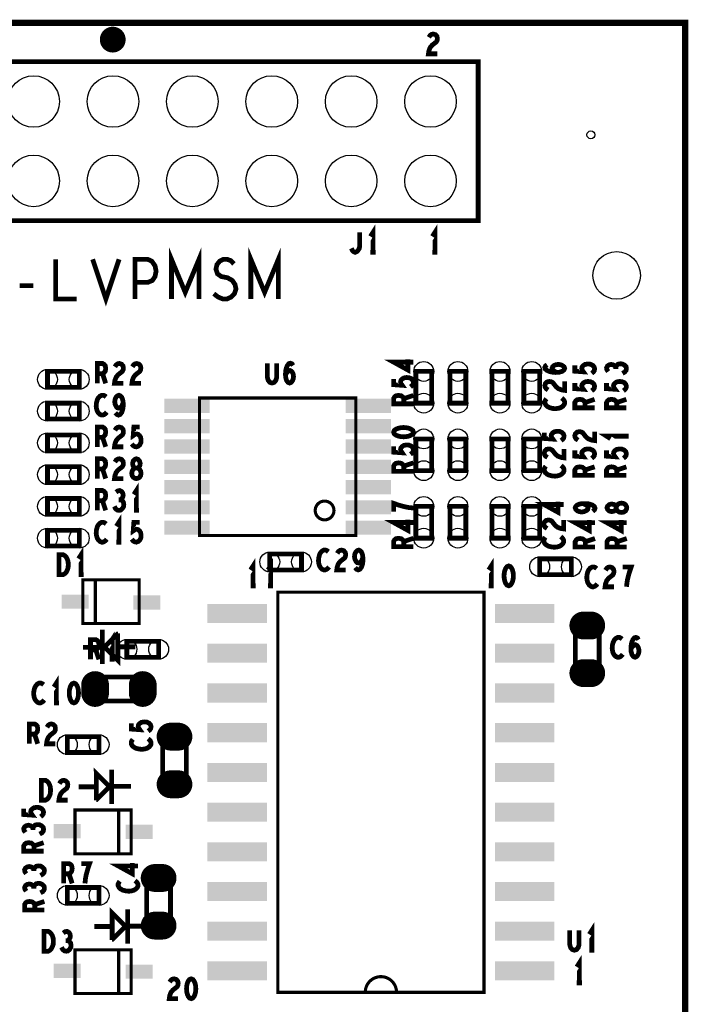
# Model space of a CAD drawing. Extents: x -1.06 to 2.96, y -1.58 to 1.99.
# Tile 8 of 8: x 1.39 to 2.24, y 0.75 to 1.99. Entities that reach past the tile are written whole.
import ezdxf

# ---------------------------------------------------------------- set-up
doc = ezdxf.new("R2010")
doc.units = 0
doc.layers.get('0').update_dxf_attribs({"linetype": 'CONTINUOUS'})
doc.layers.add('PAS_ART', color=6, linetype='CONTINUOUS')

# ---------------------------------------------------------------- blocks, each defined once
blk = doc.blocks.new('ROUND_11')
blk.add_circle((0, 0), 0.005)
blk = doc.blocks.new('RECTANGLE_33')
blk.add_solid([(0.017, 0.009), (0.017, -0.009), (-0.017, 0.009), (-0.017, -0.009)])
blk = doc.blocks.new('ROUND_18')
blk.add_circle((0, 0), 0.0325)
blk = doc.blocks.new('OBLONG_28')
at = {"const_width": 0.035}
blk.add_lwpolyline([(0.005, 0), (-0.005, 0)], dxfattribs=at)
at = {"const_width": 0.0175}
for points in [[(-0.01375, 0, 1), (0.00375, 0, 1)], [(-0.00375, 0, 1), (0.01375, 0, 1)]]:
    blk.add_lwpolyline(points, format="xyb", close=True, dxfattribs=at)
blk = doc.blocks.new('ROUND_17')
blk.add_circle((0, 0), 0.0125)
blk = doc.blocks.new('RECTANGLE_39')
blk.add_solid([(0.0285, 0.009), (0.0285, -0.009), (-0.0285, 0.009), (-0.0285, -0.009)])
blk = doc.blocks.new('ROUND_19')
blk.add_circle((0, 0), 0.03)
blk = doc.blocks.new('OBLONG_32')
at = {"const_width": 0.035}
blk.add_lwpolyline([(0, 0.005), (0, -0.005)], dxfattribs=at)
at = {"const_width": 0.0175}
for points in [[(-0.00875, 0.005, 1), (0.00875, 0.005, 1)], [(-0.00875, -0.005, 1), (0.00875, -0.005, 1)]]:
    blk.add_lwpolyline(points, format="xyb", close=True, dxfattribs=at)
blk = doc.blocks.new('RECTANGLE_38')
blk.add_solid([(0.0375, 0.012), (0.0375, -0.012), (-0.0375, 0.012), (-0.0375, -0.012)])

msp = doc.modelspace()

# ---------------------------------------------------------------- linework, layer by layer
at = {"layer": 'PAS_ART'}
for points, const_width in [([(-0.16675, -0.111), (-0.16675, 1.989), (-0.082, 1.989), (-0.059, 1.989), (2.0025, 1.989), (2.0135, 1.989), (2.23325, 1.989), (2.23325, -0.0849), (2.23325, -0.111), (-0.16675, -0.111)], 0.008), ([(1.91043, 1.97083), (1.91203, 1.97333), (1.9139, 1.97458), (1.91603, 1.975), (1.9187, 1.97417), (1.92057, 1.97208), (1.9211, 1.96958), (1.92083, 1.96708), (1.91977, 1.965), (1.91443, 1.96083), (1.91203, 1.95792), (1.91043, 1.95375), (1.9099, 1.95), (1.9211, 1.95)], 0.006), ([(1.1525, 1.94), (1.9725, 1.94), (1.9725, 1.74), (1.1525, 1.74), (1.1525, 1.94)], 0.006), ([(1.81267, 1.705), (1.814, 1.7025), (1.8156, 1.70083), (1.81747, 1.7), (1.8196, 1.70083), (1.8212, 1.7025), (1.8228, 1.705), (1.82333, 1.70833), (1.82333, 1.725)], 0.006), ([(1.84, 1.7), (1.84, 1.725), (1.8368, 1.72)], 0.006), ([(1.918, 1.7), (1.918, 1.725), (1.9148, 1.72)], 0.006), ([(1.58617, 1.64125), (1.58617, 1.69125), (1.6035, 1.64958), (1.62083, 1.69125), (1.62083, 1.64125)], 0.006), ([(1.68617, 1.64125), (1.68617, 1.69125), (1.7035, 1.64958), (1.72083, 1.69125), (1.72083, 1.64125)], 0.006), ([(1.8368, 1.7), (1.8432, 1.7)], 0.006), ([(1.9148, 1.7), (1.9212, 1.7)], 0.006), ([(1.44017, 1.69125), (1.44017, 1.64125), (1.46683, 1.64125)], 0.006), ([(1.48683, 1.69125), (1.5035, 1.64125), (1.52017, 1.69125)], 0.006), ([(1.54017, 1.64125), (1.54017, 1.69125), (1.55617, 1.69125), (1.5615, 1.68875), (1.5655, 1.68292), (1.56683, 1.67625), (1.5655, 1.66958), (1.56217, 1.66458), (1.55617, 1.66208), (1.54017, 1.66208)], 0.006), ([(1.6395, 1.64792), (1.64483, 1.64375), (1.65083, 1.64125), (1.65617, 1.64125), (1.6615, 1.64375), (1.6655, 1.64792), (1.6675, 1.65375), (1.66617, 1.65958), (1.66283, 1.66458), (1.65683, 1.66792), (1.64883, 1.66958), (1.64417, 1.67292), (1.64217, 1.67875), (1.6435, 1.68458), (1.64683, 1.68875), (1.6515, 1.69125), (1.65617, 1.69125), (1.66083, 1.68958), (1.66483, 1.68542)], 0.006), ([(1.39483, 1.65792), (1.41217, 1.65792)], 0.006), ([(1.49267, 1.535), (1.49267, 1.56), (1.49933, 1.56), (1.50147, 1.55875), (1.5028, 1.55708), (1.50333, 1.55375), (1.5028, 1.55042), (1.5012, 1.54833), (1.49933, 1.54708), (1.49267, 1.54708)], 0.006), ([(1.51493, 1.55583), (1.51653, 1.55833), (1.5184, 1.55958), (1.52053, 1.56), (1.5232, 1.55917), (1.52507, 1.55708), (1.5256, 1.55458), (1.52533, 1.55208), (1.52427, 1.55), (1.51893, 1.54583), (1.51653, 1.54292), (1.51493, 1.53875), (1.5144, 1.535), (1.5256, 1.535)], 0.006), ([(1.53693, 1.55583), (1.53853, 1.55833), (1.5404, 1.55958), (1.54253, 1.56), (1.5452, 1.55917), (1.54707, 1.55708), (1.5476, 1.55458), (1.54733, 1.55208), (1.54627, 1.55), (1.54093, 1.54583), (1.53853, 1.54292), (1.53693, 1.53875), (1.5364, 1.535), (1.5476, 1.535)], 0.006), ([(1.70697, 1.56036), (1.70697, 1.54244), (1.70804, 1.53869), (1.71017, 1.53619), (1.71284, 1.53536), (1.71551, 1.53619), (1.71764, 1.53869), (1.71871, 1.54244), (1.71871, 1.56036)], 0.006), ([(1.72977, 1.54578), (1.73164, 1.54869), (1.73324, 1.55036), (1.73537, 1.55119), (1.73724, 1.55036), (1.73857, 1.54869), (1.73964, 1.54619), (1.73991, 1.54328), (1.73964, 1.54078), (1.73857, 1.53828), (1.73697, 1.53619), (1.73511, 1.53536), (1.73297, 1.53619), (1.73111, 1.53869), (1.73004, 1.54244), (1.72977, 1.54661), (1.73031, 1.55203), (1.73111, 1.55494), (1.73244, 1.55786), (1.73431, 1.55994), (1.73617, 1.56036), (1.73804, 1.55953), (1.73937, 1.55744)], 0.006), ([(1.891, 1.5617), (1.866, 1.5617), (1.88392, 1.55183), (1.88392, 1.56517)], 0.006), ([(2.15425, 1.54763), (2.15717, 1.54923), (2.15883, 1.55137), (2.15925, 1.55377), (2.15883, 1.5559), (2.15675, 1.55803), (2.15425, 1.55937), (2.15175, 1.55963), (2.14883, 1.5591), (2.14675, 1.55723), (2.14592, 1.55537), (2.14592, 1.55297)], 0.006), ([(1.43, 1.55), (1.47, 1.55), (1.47, 1.53), (1.43, 1.53), (1.43, 1.55)], 0.006), ([(1.894, 1.51), (1.894, 1.55), (1.914, 1.55), (1.914, 1.51), (1.894, 1.51)], 0.006), ([(1.937, 1.51), (1.937, 1.55), (1.957, 1.55), (1.957, 1.51), (1.937, 1.51)], 0.006), ([(2.01, 1.55), (2.01, 1.51), (1.99, 1.51), (1.99, 1.55), (2.01, 1.55)], 0.006), ([(2.03, 1.51), (2.03, 1.55), (2.05, 1.55), (2.05, 1.51), (2.03, 1.51)], 0.006), ([(2.07108, 1.54868), (2.06817, 1.55055), (2.0665, 1.55215), (2.06567, 1.55428), (2.0665, 1.55615), (2.06817, 1.55748), (2.07067, 1.55855), (2.07358, 1.55882), (2.07608, 1.55855), (2.07858, 1.55748), (2.08067, 1.55588), (2.0815, 1.55402), (2.08067, 1.55188), (2.07817, 1.55002), (2.07442, 1.54895), (2.07025, 1.54868), (2.06483, 1.54922), (2.06192, 1.55002), (2.059, 1.55135), (2.05692, 1.55322), (2.0565, 1.55508), (2.05733, 1.55695), (2.05942, 1.55828)], 0.006), ([(2.1155, 1.54763), (2.11758, 1.54923), (2.11883, 1.5511), (2.11925, 1.5535), (2.11842, 1.5559), (2.11675, 1.55777), (2.11383, 1.5591), (2.1105, 1.55937), (2.10717, 1.55883), (2.10508, 1.5575), (2.10342, 1.55563), (2.103, 1.55377), (2.10342, 1.5519), (2.10508, 1.5495), (2.09425, 1.5503), (2.09425, 1.5575)], 0.006), ([(2.14592, 1.55537), (2.14467, 1.55697), (2.14258, 1.5583), (2.14008, 1.55883), (2.13758, 1.5583), (2.1355, 1.55697), (2.13425, 1.55457), (2.13467, 1.55217), (2.13633, 1.54977)], 0.006), ([(1.49933, 1.54708), (1.50333, 1.535)], 0.006), ([(1.88725, 1.53063), (1.88933, 1.53223), (1.89058, 1.5341), (1.891, 1.5365), (1.89017, 1.5389), (1.8885, 1.54077), (1.88558, 1.5421), (1.88225, 1.54237), (1.87892, 1.54183), (1.87683, 1.5405), (1.87517, 1.53863), (1.87475, 1.53677), (1.87517, 1.5349), (1.87683, 1.5325), (1.866, 1.5333), (1.866, 1.5405)], 0.006), ([(2.06067, 1.52668), (2.05817, 1.52828), (2.05692, 1.53015), (2.0565, 1.53228), (2.05733, 1.53495), (2.05942, 1.53682), (2.06192, 1.53735), (2.06442, 1.53708), (2.0665, 1.53602), (2.07067, 1.53068), (2.07358, 1.52828), (2.07775, 1.52668), (2.0815, 1.52615), (2.0815, 1.53735)], 0.006), ([(2.1155, 1.52563), (2.11758, 1.52723), (2.11883, 1.5291), (2.11925, 1.5315), (2.11842, 1.5339), (2.11675, 1.53577), (2.11383, 1.5371), (2.1105, 1.53737), (2.10717, 1.53683), (2.10508, 1.5355), (2.10342, 1.53363), (2.103, 1.53177), (2.10342, 1.5299), (2.10508, 1.5275), (2.09425, 1.5283), (2.09425, 1.5355)], 0.006), ([(2.1555, 1.52563), (2.15758, 1.52723), (2.15883, 1.5291), (2.15925, 1.5315), (2.15842, 1.5339), (2.15675, 1.53577), (2.15383, 1.5371), (2.1505, 1.53737), (2.14717, 1.53683), (2.14508, 1.5355), (2.14342, 1.53363), (2.143, 1.53177), (2.14342, 1.5299), (2.14508, 1.5275), (2.13425, 1.5283), (2.13425, 1.5355)], 0.006), ([(1.43, 1.51), (1.47, 1.51), (1.47, 1.49), (1.43, 1.49), (1.43, 1.51)], 0.006), ([(1.50387, 1.51792), (1.50227, 1.51917), (1.5004, 1.52), (1.49827, 1.52), (1.49587, 1.51875), (1.494, 1.51667), (1.49267, 1.51417), (1.4916, 1.51), (1.49133, 1.50625), (1.49187, 1.5025), (1.49267, 1.5), (1.49427, 1.4975), (1.49613, 1.49583), (1.498, 1.495), (1.49987, 1.495), (1.50173, 1.49583), (1.50333, 1.49708), (1.50467, 1.49875)], 0.006), ([(1.51547, 1.49792), (1.51733, 1.49583), (1.51947, 1.495), (1.5216, 1.49583), (1.52347, 1.49833), (1.5248, 1.50208), (1.52533, 1.50583), (1.52533, 1.51042), (1.5248, 1.51417), (1.52347, 1.5175), (1.52187, 1.51917), (1.52, 1.52), (1.51787, 1.51917), (1.51627, 1.5175), (1.5152, 1.515), (1.51467, 1.51167), (1.5152, 1.50875), (1.51653, 1.50583), (1.51813, 1.50417), (1.52, 1.50375), (1.52213, 1.50458), (1.52373, 1.50667), (1.52533, 1.51042)], 0.006), ([(1.81843, 1.51661), (1.62157, 1.51661), (1.62157, 1.34339), (1.81843, 1.34339), (1.81843, 1.51661)], 0.00394), ([(1.891, 1.50917), (1.866, 1.50917), (1.866, 1.51583), (1.86725, 1.51797), (1.86892, 1.5193), (1.87225, 1.51983), (1.87558, 1.5193), (1.87767, 1.5177), (1.87892, 1.51583), (1.87892, 1.50917)], 0.006), ([(1.87892, 1.51583), (1.891, 1.51983)], 0.006), ([(2.05858, 1.51562), (2.05733, 1.51402), (2.0565, 1.51215), (2.0565, 1.51002), (2.05775, 1.50762), (2.05983, 1.50575), (2.06233, 1.50442), (2.0665, 1.50335), (2.07025, 1.50308), (2.074, 1.50362), (2.0765, 1.50442), (2.079, 1.50602), (2.08067, 1.50788), (2.0815, 1.50975), (2.0815, 1.51162), (2.08067, 1.51348), (2.07942, 1.51508), (2.07775, 1.51642)], 0.006), ([(2.11925, 1.50417), (2.09425, 1.50417), (2.09425, 1.51083), (2.0955, 1.51297), (2.09717, 1.5143), (2.1005, 1.51483), (2.10383, 1.5143), (2.10592, 1.5127), (2.10717, 1.51083), (2.10717, 1.50417)], 0.006), ([(2.10717, 1.51083), (2.11925, 1.51483)], 0.006), ([(2.15925, 1.50417), (2.13425, 1.50417), (2.13425, 1.51083), (2.1355, 1.51297), (2.13717, 1.5143), (2.1405, 1.51483), (2.14383, 1.5143), (2.14592, 1.5127), (2.14717, 1.51083), (2.14717, 1.50417)], 0.006), ([(2.14717, 1.51083), (2.15925, 1.51483)], 0.006), ([(1.49267, 1.455), (1.49267, 1.48), (1.49933, 1.48), (1.50147, 1.47875), (1.5028, 1.47708), (1.50333, 1.47375), (1.5028, 1.47042), (1.5012, 1.46833), (1.49933, 1.46708), (1.49267, 1.46708)], 0.006), ([(1.51493, 1.47583), (1.51653, 1.47833), (1.5184, 1.47958), (1.52053, 1.48), (1.5232, 1.47917), (1.52507, 1.47708), (1.5256, 1.47458), (1.52533, 1.47208), (1.52427, 1.47), (1.51893, 1.46583), (1.51653, 1.46292), (1.51493, 1.45875), (1.5144, 1.455), (1.5256, 1.455)], 0.006), ([(1.53613, 1.45875), (1.53773, 1.45667), (1.5396, 1.45542), (1.542, 1.455), (1.5444, 1.45583), (1.54627, 1.4575), (1.5476, 1.46042), (1.54787, 1.46375), (1.54733, 1.46708), (1.546, 1.46917), (1.54413, 1.47083), (1.54227, 1.47125), (1.5404, 1.47083), (1.538, 1.46917), (1.5388, 1.48), (1.546, 1.48)], 0.006), ([(1.866, 1.4735), (1.86683, 1.47137), (1.86892, 1.46977), (1.87142, 1.4687), (1.87475, 1.4679), (1.8785, 1.46763), (1.88225, 1.4679), (1.88558, 1.4687), (1.88808, 1.46977), (1.89017, 1.47137), (1.891, 1.4735), (1.89017, 1.47563), (1.88808, 1.47723), (1.88558, 1.4783), (1.88225, 1.4791), (1.8785, 1.47937), (1.87475, 1.4791), (1.87142, 1.4783), (1.86892, 1.47723), (1.86683, 1.47563), (1.866, 1.4735)], 0.006), ([(2.077, 1.46288), (2.07908, 1.46448), (2.08033, 1.46635), (2.08075, 1.46875), (2.07992, 1.47115), (2.07825, 1.47302), (2.07533, 1.47435), (2.072, 1.47462), (2.06867, 1.47408), (2.06658, 1.47275), (2.06492, 1.47088), (2.0645, 1.46902), (2.06492, 1.46715), (2.06658, 1.46475), (2.05575, 1.46555), (2.05575, 1.47275)], 0.006), ([(2.09842, 1.46343), (2.09592, 1.46503), (2.09467, 1.4669), (2.09425, 1.46903), (2.09508, 1.4717), (2.09717, 1.47357), (2.09967, 1.4741), (2.10217, 1.47383), (2.10425, 1.47277), (2.10842, 1.46743), (2.11133, 1.46503), (2.1155, 1.46343), (2.11925, 1.4629), (2.11925, 1.4741)], 0.006), ([(1.47, 1.45), (1.43, 1.45), (1.43, 1.47), (1.47, 1.47), (1.47, 1.45)], 0.006), ([(1.49933, 1.46708), (1.50333, 1.455)], 0.006), ([(1.894, 1.425), (1.894, 1.465), (1.914, 1.465), (1.914, 1.425), (1.894, 1.425)], 0.006), ([(1.937, 1.425), (1.937, 1.465), (1.957, 1.465), (1.957, 1.425), (1.937, 1.425)], 0.006), ([(2.01, 1.465), (2.01, 1.425), (1.99, 1.425), (1.99, 1.465), (2.01, 1.465)], 0.006), ([(2.03, 1.425), (2.03, 1.465), (2.05, 1.465), (2.05, 1.425), (2.03, 1.425)], 0.006), ([(2.15925, 1.4685), (2.13425, 1.4685), (2.13925, 1.4653)], 0.006), ([(2.15925, 1.4653), (2.15925, 1.4717)], 0.006), ([(1.88725, 1.44563), (1.88933, 1.44723), (1.89058, 1.4491), (1.891, 1.4515), (1.89017, 1.4539), (1.8885, 1.45577), (1.88558, 1.4571), (1.88225, 1.45737), (1.87892, 1.45683), (1.87683, 1.4555), (1.87517, 1.45363), (1.87475, 1.45177), (1.87517, 1.4499), (1.87683, 1.4475), (1.866, 1.4483), (1.866, 1.4555)], 0.006), ([(2.05992, 1.44168), (2.05742, 1.44328), (2.05617, 1.44515), (2.05575, 1.44728), (2.05658, 1.44995), (2.05867, 1.45182), (2.06117, 1.45235), (2.06367, 1.45208), (2.06575, 1.45102), (2.06992, 1.44568), (2.07283, 1.44328), (2.077, 1.44168), (2.08075, 1.44115), (2.08075, 1.45235)], 0.006), ([(2.1155, 1.44063), (2.11758, 1.44223), (2.11883, 1.4441), (2.11925, 1.4465), (2.11842, 1.4489), (2.11675, 1.45077), (2.11383, 1.4521), (2.1105, 1.45237), (2.10717, 1.45183), (2.10508, 1.4505), (2.10342, 1.44863), (2.103, 1.44677), (2.10342, 1.4449), (2.10508, 1.4425), (2.09425, 1.4433), (2.09425, 1.4505)], 0.006), ([(2.1555, 1.44063), (2.15758, 1.44223), (2.15883, 1.4441), (2.15925, 1.4465), (2.15842, 1.4489), (2.15675, 1.45077), (2.15383, 1.4521), (2.1505, 1.45237), (2.14717, 1.45183), (2.14508, 1.4505), (2.14342, 1.44863), (2.143, 1.44677), (2.14342, 1.4449), (2.14508, 1.4425), (2.13425, 1.4433), (2.13425, 1.4505)], 0.006), ([(1.49267, 1.415), (1.49267, 1.44), (1.49933, 1.44), (1.50147, 1.43875), (1.5028, 1.43708), (1.50333, 1.43375), (1.5028, 1.43042), (1.5012, 1.42833), (1.49933, 1.42708), (1.49267, 1.42708)], 0.006), ([(1.51493, 1.43583), (1.51653, 1.43833), (1.5184, 1.43958), (1.52053, 1.44), (1.5232, 1.43917), (1.52507, 1.43708), (1.5256, 1.43458), (1.52533, 1.43208), (1.52427, 1.43), (1.51893, 1.42583), (1.51653, 1.42292), (1.51493, 1.41875), (1.5144, 1.415), (1.5256, 1.415)], 0.006), ([(1.542, 1.415), (1.54387, 1.41542), (1.546, 1.41667), (1.54733, 1.41875), (1.54787, 1.42167), (1.54733, 1.42458), (1.54573, 1.42708), (1.54333, 1.42833), (1.54067, 1.42833), (1.53907, 1.42917), (1.53773, 1.43125), (1.5372, 1.43417), (1.538, 1.43708), (1.53987, 1.43917), (1.542, 1.44), (1.54413, 1.43917), (1.546, 1.43708), (1.5468, 1.43417), (1.54627, 1.43125), (1.54493, 1.42917), (1.54333, 1.42833), (1.54067, 1.42833), (1.53827, 1.42708), (1.53667, 1.42458), (1.53613, 1.42167), (1.53667, 1.41875), (1.538, 1.41667), (1.54013, 1.41542), (1.542, 1.415)], 0.006), ([(1.47, 1.41), (1.43, 1.41), (1.43, 1.43), (1.47, 1.43), (1.47, 1.41)], 0.006), ([(1.49933, 1.42708), (1.50333, 1.415)], 0.006), ([(1.891, 1.42417), (1.866, 1.42417), (1.866, 1.43083), (1.86725, 1.43297), (1.86892, 1.4343), (1.87225, 1.43483), (1.87558, 1.4343), (1.87767, 1.4327), (1.87892, 1.43083), (1.87892, 1.42417)], 0.006), ([(1.87892, 1.43083), (1.891, 1.43483)], 0.006), ([(2.05783, 1.43062), (2.05658, 1.42902), (2.05575, 1.42715), (2.05575, 1.42502), (2.057, 1.42262), (2.05908, 1.42075), (2.06158, 1.41942), (2.06575, 1.41835), (2.0695, 1.41808), (2.07325, 1.41862), (2.07575, 1.41942), (2.07825, 1.42102), (2.07992, 1.42288), (2.08075, 1.42475), (2.08075, 1.42662), (2.07992, 1.42848), (2.07867, 1.43008), (2.077, 1.43142)], 0.006), ([(2.11925, 1.41917), (2.09425, 1.41917), (2.09425, 1.42583), (2.0955, 1.42797), (2.09717, 1.4293), (2.1005, 1.42983), (2.10383, 1.4293), (2.10592, 1.4277), (2.10717, 1.42583), (2.10717, 1.41917)], 0.006), ([(2.10717, 1.42583), (2.11925, 1.42983)], 0.006), ([(2.15925, 1.41917), (2.13425, 1.41917), (2.13425, 1.42583), (2.1355, 1.42797), (2.13717, 1.4293), (2.1405, 1.42983), (2.14383, 1.4293), (2.14592, 1.4277), (2.14717, 1.42583), (2.14717, 1.41917)], 0.006), ([(2.14717, 1.42583), (2.15925, 1.42983)], 0.006), ([(1.49267, 1.375), (1.49267, 1.4), (1.49933, 1.4), (1.50147, 1.39875), (1.5028, 1.39708), (1.50333, 1.39375), (1.5028, 1.39042), (1.5012, 1.38833), (1.49933, 1.38708), (1.49267, 1.38708)], 0.006), ([(1.52187, 1.38833), (1.52347, 1.38958), (1.5248, 1.39167), (1.52533, 1.39417), (1.5248, 1.39667), (1.52347, 1.39875), (1.52107, 1.4), (1.51867, 1.39958), (1.51627, 1.39792)], 0.006), ([(1.542, 1.375), (1.542, 1.4), (1.5388, 1.395)], 0.006), ([(1.43, 1.39), (1.47, 1.39), (1.47, 1.37), (1.43, 1.37), (1.43, 1.39)], 0.006), ([(1.49933, 1.38708), (1.50333, 1.375)], 0.006), ([(1.51413, 1.38), (1.51573, 1.37708), (1.51787, 1.37542), (1.52027, 1.375), (1.5224, 1.37542), (1.52453, 1.3775), (1.52587, 1.38), (1.52613, 1.3825), (1.5256, 1.38542), (1.52373, 1.3875), (1.52187, 1.38833), (1.51947, 1.38833)], 0.006), ([(2.08025, 1.38245), (2.05525, 1.38245), (2.07317, 1.37258), (2.07317, 1.38592)], 0.006), ([(1.5388, 1.375), (1.5452, 1.375)], 0.006), ([(1.891, 1.37797), (1.88558, 1.3785), (1.881, 1.3793), (1.87683, 1.38037), (1.87225, 1.3817), (1.866, 1.38383), (1.866, 1.37317)], 0.006), ([(1.894, 1.34), (1.894, 1.38), (1.914, 1.38), (1.914, 1.34), (1.894, 1.34)], 0.006), ([(1.937, 1.34), (1.937, 1.38), (1.957, 1.38), (1.957, 1.34), (1.937, 1.34)], 0.006), ([(2.01, 1.38), (2.01, 1.34), (1.99, 1.34), (1.99, 1.38), (2.01, 1.38)], 0.006), ([(2.03, 1.34), (2.03, 1.38), (2.05, 1.38), (2.05, 1.34), (2.03, 1.34)], 0.006), ([(2.11683, 1.37372), (2.11892, 1.37558), (2.11975, 1.37772), (2.11892, 1.37985), (2.11642, 1.38172), (2.11267, 1.38305), (2.10892, 1.38358), (2.10433, 1.38358), (2.10058, 1.38305), (2.09725, 1.38172), (2.09558, 1.38012), (2.09475, 1.37825), (2.09558, 1.37612), (2.09725, 1.37452), (2.09975, 1.37345), (2.10308, 1.37292), (2.106, 1.37345), (2.10892, 1.37478), (2.11058, 1.37638), (2.111, 1.37825), (2.11017, 1.38038), (2.10808, 1.38198), (2.10433, 1.38358)], 0.006), ([(2.15975, 1.37825), (2.15933, 1.38012), (2.15808, 1.38225), (2.156, 1.38358), (2.15308, 1.38412), (2.15017, 1.38358), (2.14767, 1.38198), (2.14642, 1.37958), (2.14642, 1.37692), (2.14558, 1.37532), (2.1435, 1.37398), (2.14058, 1.37345), (2.13767, 1.37425), (2.13558, 1.37612), (2.13475, 1.37825), (2.13558, 1.38038), (2.13767, 1.38225), (2.14058, 1.38305), (2.1435, 1.38252), (2.14558, 1.38118), (2.14642, 1.37958), (2.14642, 1.37692), (2.14767, 1.37452), (2.15017, 1.37292), (2.15308, 1.37238), (2.156, 1.37292), (2.15808, 1.37425), (2.15933, 1.37638), (2.15975, 1.37825)], 0.006), ([(1.52, 1.335), (1.52, 1.36), (1.5168, 1.355)], 0.006), ([(1.891, 1.3597), (1.866, 1.3597), (1.88392, 1.34983), (1.88392, 1.36317)], 0.006), ([(2.05942, 1.35218), (2.05692, 1.35378), (2.05567, 1.35565), (2.05525, 1.35778), (2.05608, 1.36045), (2.05817, 1.36232), (2.06067, 1.36285), (2.06317, 1.36258), (2.06525, 1.36152), (2.06942, 1.35618), (2.07233, 1.35378), (2.0765, 1.35218), (2.08025, 1.35165), (2.08025, 1.36285)], 0.006), ([(2.11975, 1.35945), (2.09475, 1.35945), (2.11267, 1.34958), (2.11267, 1.36292)], 0.006), ([(2.15975, 1.35945), (2.13475, 1.35945), (2.15267, 1.34958), (2.15267, 1.36292)], 0.006), ([(1.43, 1.35), (1.47, 1.35), (1.47, 1.33), (1.43, 1.33), (1.43, 1.35)], 0.006), ([(1.50387, 1.35792), (1.50227, 1.35917), (1.5004, 1.36), (1.49827, 1.36), (1.49587, 1.35875), (1.494, 1.35667), (1.49267, 1.35417), (1.4916, 1.35), (1.49133, 1.34625), (1.49187, 1.3425), (1.49267, 1.34), (1.49427, 1.3375), (1.49613, 1.33583), (1.498, 1.335), (1.49987, 1.335), (1.50173, 1.33583), (1.50333, 1.33708), (1.50467, 1.33875)], 0.006), ([(1.53613, 1.33875), (1.53773, 1.33667), (1.5396, 1.33542), (1.542, 1.335), (1.5444, 1.33583), (1.54627, 1.3375), (1.5476, 1.34042), (1.54787, 1.34375), (1.54733, 1.34708), (1.546, 1.34917), (1.54413, 1.35083), (1.54227, 1.35125), (1.5404, 1.35083), (1.538, 1.34917), (1.5388, 1.36), (1.546, 1.36)], 0.006), ([(1.891, 1.32917), (1.866, 1.32917), (1.866, 1.33583), (1.86725, 1.33797), (1.86892, 1.3393), (1.87225, 1.33983), (1.87558, 1.3393), (1.87767, 1.3377), (1.87892, 1.33583), (1.87892, 1.32917)], 0.006), ([(1.87892, 1.33583), (1.891, 1.33983)], 0.006), ([(2.05733, 1.34112), (2.05608, 1.33952), (2.05525, 1.33765), (2.05525, 1.33552), (2.0565, 1.33312), (2.05858, 1.33125), (2.06108, 1.32992), (2.06525, 1.32885), (2.069, 1.32858), (2.07275, 1.32912), (2.07525, 1.32992), (2.07775, 1.33152), (2.07942, 1.33338), (2.08025, 1.33525), (2.08025, 1.33712), (2.07942, 1.33898), (2.07817, 1.34058), (2.0765, 1.34192)], 0.006), ([(2.11975, 1.32892), (2.09475, 1.32892), (2.09475, 1.33558), (2.096, 1.33772), (2.09767, 1.33905), (2.101, 1.33958), (2.10433, 1.33905), (2.10642, 1.33745), (2.10767, 1.33558), (2.10767, 1.32892)], 0.006), ([(2.10767, 1.33558), (2.11975, 1.33958)], 0.006), ([(2.15975, 1.32892), (2.13475, 1.32892), (2.13475, 1.33558), (2.136, 1.33772), (2.13767, 1.33905), (2.141, 1.33958), (2.14433, 1.33905), (2.14642, 1.33745), (2.14767, 1.33558), (2.14767, 1.32892)], 0.006), ([(2.14767, 1.33558), (2.15975, 1.33958)], 0.006), ([(1.47231, 1.29412), (1.47231, 1.31912), (1.46911, 1.31412)], 0.006), ([(1.5168, 1.335), (1.5232, 1.335)], 0.006), ([(1.78387, 1.32292), (1.78227, 1.32417), (1.7804, 1.325), (1.77827, 1.325), (1.77587, 1.32375), (1.774, 1.32167), (1.77267, 1.31917), (1.7716, 1.315), (1.77133, 1.31125), (1.77187, 1.3075), (1.77267, 1.305), (1.77427, 1.3025), (1.77613, 1.30083), (1.778, 1.3), (1.77987, 1.3), (1.78173, 1.30083), (1.78333, 1.30208), (1.78467, 1.30375)], 0.006), ([(1.79493, 1.32083), (1.79653, 1.32333), (1.7984, 1.32458), (1.80053, 1.325), (1.8032, 1.32417), (1.80507, 1.32208), (1.8056, 1.31958), (1.80533, 1.31708), (1.80427, 1.315), (1.79893, 1.31083), (1.79653, 1.30792), (1.79493, 1.30375), (1.7944, 1.3), (1.8056, 1.3)], 0.006), ([(1.81747, 1.30292), (1.81933, 1.30083), (1.82147, 1.3), (1.8236, 1.30083), (1.82547, 1.30333), (1.8268, 1.30708), (1.82733, 1.31083), (1.82733, 1.31542), (1.8268, 1.31917), (1.82547, 1.3225), (1.82387, 1.32417), (1.822, 1.325), (1.81987, 1.32417), (1.81827, 1.3225), (1.8172, 1.32), (1.81667, 1.31667), (1.8172, 1.31375), (1.81853, 1.31083), (1.82013, 1.30917), (1.822, 1.30875), (1.82413, 1.30958), (1.82573, 1.31167), (1.82733, 1.31542)], 0.006), ([(1.44444, 1.29412), (1.44444, 1.31912), (1.44978, 1.31912), (1.45191, 1.31787), (1.45351, 1.3162), (1.45484, 1.3137), (1.45591, 1.31079), (1.45618, 1.30662), (1.45591, 1.30245), (1.45484, 1.29954), (1.45351, 1.29704), (1.45191, 1.29537), (1.44978, 1.29412), (1.44444, 1.29412)], 0.006), ([(1.689, 1.28), (1.689, 1.305), (1.6858, 1.3)], 0.006), ([(1.711, 1.28), (1.711, 1.305), (1.7078, 1.3)], 0.006), ([(1.71, 1.32), (1.75, 1.32), (1.75, 1.3), (1.71, 1.3), (1.71, 1.32)], 0.006), ([(1.989, 1.28), (1.989, 1.305), (1.9858, 1.3)], 0.006), ([(2.09, 1.294), (2.05, 1.294), (2.05, 1.314), (2.09, 1.314), (2.09, 1.294)], 0.006), ([(2.011, 1.305), (2.00887, 1.30417), (2.00727, 1.30208), (2.0062, 1.29958), (2.0054, 1.29625), (2.00513, 1.2925), (2.0054, 1.28875), (2.0062, 1.28542), (2.00727, 1.28292), (2.00887, 1.28083), (2.011, 1.28), (2.01313, 1.28083), (2.01473, 1.28292), (2.0158, 1.28542), (2.0166, 1.28875), (2.01687, 1.2925), (2.0166, 1.29625), (2.0158, 1.29958), (2.01473, 1.30208), (2.01313, 1.30417), (2.011, 1.305)], 0.006), ([(2.12187, 1.30167), (2.12027, 1.30292), (2.1184, 1.30375), (2.11627, 1.30375), (2.11387, 1.3025), (2.112, 1.30042), (2.11067, 1.29792), (2.1096, 1.29375), (2.10933, 1.29), (2.10987, 1.28625), (2.11067, 1.28375), (2.11227, 1.28125), (2.11413, 1.27958), (2.116, 1.27875), (2.11787, 1.27875), (2.11973, 1.27958), (2.12133, 1.28083), (2.12267, 1.2825)], 0.006), ([(2.13293, 1.29958), (2.13453, 1.30208), (2.1364, 1.30333), (2.13853, 1.30375), (2.1412, 1.30292), (2.14307, 1.30083), (2.1436, 1.29833), (2.14333, 1.29583), (2.14227, 1.29375), (2.13693, 1.28958), (2.13453, 1.28667), (2.13293, 1.2825), (2.1324, 1.27875), (2.1436, 1.27875)], 0.006), ([(2.15947, 1.27875), (2.16, 1.28417), (2.1608, 1.28875), (2.16187, 1.29292), (2.1632, 1.2975), (2.16533, 1.30375), (2.15467, 1.30375)], 0.006), ([(1.46911, 1.29412), (1.47551, 1.29412)], 0.006), ([(1.47457, 1.23244), (1.54543, 1.23244), (1.54543, 1.28756), (1.47457, 1.28756), (1.47457, 1.23244)], 0.00394), ([(1.49031, 1.28756), (1.49031, 1.23244)], 0.00394), ([(1.6858, 1.28), (1.6922, 1.28)], 0.006), ([(1.7078, 1.28), (1.7142, 1.28)], 0.006), ([(1.9858, 1.28), (1.9922, 1.28)], 0.006), ([(1.97992, 1.27197), (1.72008, 1.27197), (1.72008, 0.76803), (1.97992, 0.76803), (1.97992, 1.27197)], 0.00394), ([(1.49906, 1.22491), (1.49906, 1.18169)], 0.006), ([(2.125, 1.23), (2.125, 1.17), (2.095, 1.17), (2.095, 1.23), (2.125, 1.23)], 0.006), ([(1.5185, 1.22007), (1.51862, 1.18617), (1.50194, 1.20285), (1.50194, 1.20319), (1.51794, 1.21918), (1.51862, 1.21918)], 0.006), ([(1.5115, 1.18725), (1.5115, 1.21225), (1.5083, 1.20725)], 0.006), ([(2.15387, 1.21292), (2.15227, 1.21417), (2.1504, 1.215), (2.14827, 1.215), (2.14587, 1.21375), (2.144, 1.21167), (2.14267, 1.20917), (2.1416, 1.205), (2.14133, 1.20125), (2.14187, 1.1975), (2.14267, 1.195), (2.14427, 1.1925), (2.14613, 1.19083), (2.148, 1.19), (2.14987, 1.19), (2.15173, 1.19083), (2.15333, 1.19208), (2.15467, 1.19375)], 0.006), ([(2.16493, 1.20042), (2.1668, 1.20333), (2.1684, 1.205), (2.17053, 1.20583), (2.1724, 1.205), (2.17373, 1.20333), (2.1748, 1.20083), (2.17507, 1.19792), (2.1748, 1.19542), (2.17373, 1.19292), (2.17213, 1.19083), (2.17027, 1.19), (2.16813, 1.19083), (2.16627, 1.19333), (2.1652, 1.19708), (2.16493, 1.20125), (2.16547, 1.20667), (2.16627, 1.20958), (2.1676, 1.2125), (2.16947, 1.21458), (2.17133, 1.215), (2.1732, 1.21417), (2.17453, 1.21208)], 0.006), ([(1.47462, 1.20263), (1.49626, 1.20263)], 0.006), ([(1.48417, 1.18725), (1.48417, 1.21225), (1.49083, 1.21225), (1.49297, 1.211), (1.4943, 1.20933), (1.49483, 1.206), (1.4943, 1.20267), (1.4927, 1.20058), (1.49083, 1.19933), (1.48417, 1.19933)], 0.006), ([(1.5192, 1.20314), (1.54084, 1.20314)], 0.006), ([(1.57, 1.19), (1.53, 1.19), (1.53, 1.21), (1.57, 1.21), (1.57, 1.19)], 0.006), ([(1.49083, 1.19933), (1.49483, 1.18725)], 0.006), ([(1.5083, 1.18725), (1.5147, 1.18725)], 0.006), ([(1.44125, 1.1325), (1.44125, 1.1575), (1.43805, 1.1525)], 0.006), ([(1.55, 1.135), (1.49, 1.135), (1.49, 1.165), (1.55, 1.165), (1.55, 1.135)], 0.006), ([(1.42512, 1.15542), (1.42352, 1.15667), (1.42165, 1.1575), (1.41952, 1.1575), (1.41712, 1.15625), (1.41525, 1.15417), (1.41392, 1.15167), (1.41285, 1.1475), (1.41258, 1.14375), (1.41312, 1.14), (1.41392, 1.1375), (1.41552, 1.135), (1.41738, 1.13333), (1.41925, 1.1325), (1.42112, 1.1325), (1.42298, 1.13333), (1.42458, 1.13458), (1.42592, 1.13625)], 0.006), ([(1.46325, 1.1575), (1.46112, 1.15667), (1.45952, 1.15458), (1.45845, 1.15208), (1.45765, 1.14875), (1.45738, 1.145), (1.45765, 1.14125), (1.45845, 1.13792), (1.45952, 1.13542), (1.46112, 1.13333), (1.46325, 1.1325), (1.46538, 1.13333), (1.46698, 1.13542), (1.46805, 1.13792), (1.46885, 1.14125), (1.46912, 1.145), (1.46885, 1.14875), (1.46805, 1.15208), (1.46698, 1.15458), (1.46538, 1.15667), (1.46325, 1.1575)], 0.006), ([(1.43805, 1.1325), (1.44445, 1.1325)], 0.006), ([(1.40706, 1.08102), (1.40706, 1.10602), (1.41372, 1.10602), (1.41586, 1.10477), (1.41719, 1.1031), (1.41772, 1.09977), (1.41719, 1.09644), (1.41559, 1.09435), (1.41372, 1.0931), (1.40706, 1.0931)], 0.006), ([(1.42932, 1.10185), (1.43092, 1.10435), (1.43279, 1.1056), (1.43492, 1.10602), (1.43759, 1.10519), (1.43946, 1.1031), (1.43999, 1.1006), (1.43972, 1.0981), (1.43866, 1.09602), (1.43332, 1.09185), (1.43092, 1.08894), (1.42932, 1.08477), (1.42879, 1.08102), (1.43999, 1.08102)], 0.006), ([(1.55675, 1.09688), (1.55883, 1.09848), (1.56008, 1.10035), (1.5605, 1.10275), (1.55967, 1.10515), (1.558, 1.10702), (1.55508, 1.10835), (1.55175, 1.10862), (1.54842, 1.10808), (1.54633, 1.10675), (1.54467, 1.10488), (1.54425, 1.10302), (1.54467, 1.10115), (1.54633, 1.09875), (1.5355, 1.09955), (1.5355, 1.10675)], 0.006), ([(1.41372, 1.0931), (1.41772, 1.08102)], 0.006), ([(1.495, 1.07), (1.455, 1.07), (1.455, 1.09), (1.495, 1.09), (1.495, 1.07)], 0.006), ([(1.575, 1.03), (1.575, 1.09), (1.605, 1.09), (1.605, 1.03), (1.575, 1.03)], 0.006), ([(1.53758, 1.08662), (1.53633, 1.08502), (1.5355, 1.08315), (1.5355, 1.08102), (1.53675, 1.07862), (1.53883, 1.07675), (1.54133, 1.07542), (1.5455, 1.07435), (1.54925, 1.07408), (1.553, 1.07462), (1.5555, 1.07542), (1.558, 1.07702), (1.55967, 1.07888), (1.5605, 1.08075), (1.5605, 1.08262), (1.55967, 1.08448), (1.55842, 1.08608), (1.55675, 1.08742)], 0.006), ([(1.4915, 1.00993), (1.49138, 1.04383), (1.50806, 1.02715), (1.50806, 1.02681), (1.49206, 1.01082), (1.49138, 1.01082)], 0.006), ([(1.51094, 1.00509), (1.51094, 1.04831)], 0.006), ([(1.42213, 1.01), (1.42213, 1.035), (1.42747, 1.035), (1.4296, 1.03375), (1.4312, 1.03208), (1.43253, 1.02958), (1.4336, 1.02667), (1.43387, 1.0225), (1.4336, 1.01833), (1.43253, 1.01542), (1.4312, 1.01292), (1.4296, 1.01125), (1.42747, 1.01), (1.42213, 1.01)], 0.006), ([(1.44493, 1.03083), (1.44653, 1.03333), (1.4484, 1.03458), (1.45053, 1.035), (1.4532, 1.03417), (1.45507, 1.03208), (1.4556, 1.02958), (1.45533, 1.02708), (1.45427, 1.025), (1.44893, 1.02083), (1.44653, 1.01792), (1.44493, 1.01375), (1.4444, 1.01), (1.4556, 1.01)], 0.006), ([(1.4908, 1.02686), (1.46916, 1.02686)], 0.006), ([(1.53538, 1.02737), (1.51374, 1.02737)], 0.006), ([(1.42132, 0.98925), (1.4234, 0.99085), (1.42465, 0.99272), (1.42507, 0.99512), (1.42424, 0.99752), (1.42257, 0.99939), (1.41965, 1.00072), (1.41632, 1.00099), (1.41299, 1.00045), (1.4109, 0.99912), (1.40924, 0.99725), (1.40882, 0.99539), (1.40924, 0.99352), (1.4109, 0.99112), (1.40007, 0.99192), (1.40007, 0.99912)], 0.006), ([(1.53543, 0.99756), (1.46457, 0.99756), (1.46457, 0.94244), (1.53543, 0.94244), (1.53543, 0.99756)], 0.00394), ([(1.51969, 0.94244), (1.51969, 0.99756)], 0.00394), ([(1.41174, 0.97499), (1.41049, 0.97659), (1.4084, 0.97792), (1.4059, 0.97845), (1.4034, 0.97792), (1.40132, 0.97659), (1.40007, 0.97419), (1.40049, 0.97179), (1.40215, 0.96939)], 0.006), ([(1.42007, 0.96725), (1.42299, 0.96885), (1.42465, 0.97099), (1.42507, 0.97339), (1.42465, 0.97552), (1.42257, 0.97765), (1.42007, 0.97899), (1.41757, 0.97925), (1.41465, 0.97872), (1.41257, 0.97685), (1.41174, 0.97499), (1.41174, 0.97259)], 0.006), ([(1.42507, 0.94579), (1.40007, 0.94579), (1.40007, 0.95245), (1.40132, 0.95459), (1.40299, 0.95592), (1.40632, 0.95645), (1.40965, 0.95592), (1.41174, 0.95432), (1.41299, 0.95245), (1.41299, 0.94579)], 0.006), ([(1.41299, 0.95245), (1.42507, 0.95645)], 0.006), ([(1.42113, 0.91525), (1.42405, 0.91685), (1.42571, 0.91899), (1.42613, 0.92139), (1.42571, 0.92352), (1.42363, 0.92565), (1.42113, 0.92699), (1.41863, 0.92725), (1.41571, 0.92672), (1.41363, 0.92485), (1.4128, 0.92299), (1.4128, 0.92059)], 0.006), ([(1.45043, 0.90518), (1.45043, 0.93018), (1.45709, 0.93018), (1.45923, 0.92893), (1.46056, 0.92726), (1.46109, 0.92393), (1.46056, 0.9206), (1.45896, 0.91851), (1.45709, 0.91726), (1.45043, 0.91726)], 0.006), ([(1.47723, 0.90518), (1.47776, 0.9106), (1.47856, 0.91518), (1.47963, 0.91935), (1.48096, 0.92393), (1.48309, 0.93018), (1.47243, 0.93018)], 0.006), ([(1.544, 0.9272), (1.519, 0.9272), (1.53692, 0.91733), (1.53692, 0.93067)], 0.006), ([(1.4128, 0.92299), (1.41155, 0.92459), (1.40946, 0.92592), (1.40696, 0.92645), (1.40446, 0.92592), (1.40238, 0.92459), (1.40113, 0.92219), (1.40155, 0.91979), (1.40321, 0.91739)], 0.006), ([(1.45709, 0.91726), (1.46109, 0.90518)], 0.006), ([(1.4128, 0.90099), (1.41155, 0.90259), (1.40946, 0.90392), (1.40696, 0.90445), (1.40446, 0.90392), (1.40238, 0.90259), (1.40113, 0.90019), (1.40155, 0.89779), (1.40321, 0.89539)], 0.006), ([(1.42113, 0.89325), (1.42405, 0.89485), (1.42571, 0.89699), (1.42613, 0.89939), (1.42571, 0.90152), (1.42363, 0.90365), (1.42113, 0.90499), (1.41863, 0.90525), (1.41571, 0.90472), (1.41363, 0.90285), (1.4128, 0.90099), (1.4128, 0.89859)], 0.006), ([(1.52108, 0.90787), (1.51983, 0.90627), (1.519, 0.9044), (1.519, 0.90227), (1.52025, 0.89987), (1.52233, 0.898), (1.52483, 0.89667), (1.529, 0.8956), (1.53275, 0.89533), (1.5365, 0.89587), (1.539, 0.89667), (1.5415, 0.89827), (1.54317, 0.90013), (1.544, 0.902), (1.544, 0.90387), (1.54317, 0.90573), (1.54192, 0.90733), (1.54025, 0.90867)], 0.006), ([(1.555, 0.852), (1.555, 0.912), (1.585, 0.912), (1.585, 0.852), (1.555, 0.852)], 0.006), ([(1.495, 0.88), (1.455, 0.88), (1.455, 0.9), (1.495, 0.9), (1.495, 0.88)], 0.006), ([(1.42613, 0.87179), (1.40113, 0.87179), (1.40113, 0.87845), (1.40238, 0.88059), (1.40405, 0.88192), (1.40738, 0.88245), (1.41071, 0.88192), (1.4128, 0.88032), (1.41405, 0.87845), (1.41405, 0.87179)], 0.006), ([(1.41405, 0.87845), (1.42613, 0.88245)], 0.006), ([(1.5115, 0.83393), (1.51138, 0.86783), (1.52806, 0.85115), (1.52806, 0.85081), (1.51206, 0.83482), (1.51138, 0.83482)], 0.006), ([(1.53094, 0.82909), (1.53094, 0.87231)], 0.006), ([(2.11575, 0.821), (2.11575, 0.846), (2.11255, 0.841)], 0.006), ([(1.42563, 0.81975), (1.42563, 0.84475), (1.43097, 0.84475), (1.4331, 0.8435), (1.4347, 0.84183), (1.43603, 0.83933), (1.4371, 0.83642), (1.43737, 0.83225), (1.4371, 0.82808), (1.43603, 0.82517), (1.4347, 0.82267), (1.4331, 0.821), (1.43097, 0.81975), (1.42563, 0.81975)], 0.006), ([(1.45537, 0.83308), (1.45697, 0.83433), (1.4583, 0.83642), (1.45883, 0.83892), (1.4583, 0.84142), (1.45697, 0.8435), (1.45457, 0.84475), (1.45217, 0.84433), (1.44977, 0.84267)], 0.006), ([(1.5108, 0.85086), (1.48916, 0.85086)], 0.006), ([(1.55538, 0.85137), (1.53374, 0.85137)], 0.006), ([(2.08788, 0.846), (2.08788, 0.82808), (2.08895, 0.82433), (2.09108, 0.82183), (2.09375, 0.821), (2.09642, 0.82183), (2.09855, 0.82433), (2.09962, 0.82808), (2.09962, 0.846)], 0.006), ([(1.44763, 0.82475), (1.44923, 0.82183), (1.45137, 0.82017), (1.45377, 0.81975), (1.4559, 0.82017), (1.45803, 0.82225), (1.45937, 0.82475), (1.45963, 0.82725), (1.4591, 0.83017), (1.45723, 0.83225), (1.45537, 0.83308), (1.45297, 0.83308)], 0.006), ([(1.53543, 0.82156), (1.46457, 0.82156), (1.46457, 0.76644), (1.53543, 0.76644), (1.53543, 0.82156)], 0.00394), ([(1.51969, 0.76644), (1.51969, 0.82156)], 0.00394), ([(2.11255, 0.821), (2.11895, 0.821)], 0.006), ([(2.1, 0.78), (2.1, 0.805), (2.0968, 0.8)], 0.006), ([(1.58393, 0.78083), (1.58553, 0.78333), (1.5874, 0.78458), (1.58953, 0.785), (1.5922, 0.78417), (1.59407, 0.78208), (1.5946, 0.77958), (1.59433, 0.77708), (1.59327, 0.775), (1.58793, 0.77083), (1.58553, 0.76792), (1.58393, 0.76375), (1.5834, 0.76), (1.5946, 0.76)], 0.006), ([(1.611, 0.785), (1.60887, 0.78417), (1.60727, 0.78208), (1.6062, 0.77958), (1.6054, 0.77625), (1.60513, 0.7725), (1.6054, 0.76875), (1.6062, 0.76542), (1.60727, 0.76292), (1.60887, 0.76083), (1.611, 0.76), (1.61313, 0.76083), (1.61473, 0.76292), (1.6158, 0.76542), (1.6166, 0.76875), (1.61687, 0.7725), (1.6166, 0.77625), (1.6158, 0.77958), (1.61473, 0.78208), (1.61313, 0.78417), (1.611, 0.785)], 0.006), ([(2.0968, 0.78), (2.1032, 0.78)], 0.006)]:
    msp.add_lwpolyline(points, dxfattribs=dict(at, const_width=const_width))
for points, const_width in [([(1.49845, 1.9679, 1), (1.52595, 1.9679, 1)], 0.005), ([(1.50048, 1.9686, 1), (1.52312, 1.9686, 1)], 0.005), ([(1.5031, 1.9684, 1), (1.5221, 1.9684, 1)], 0.005), ([(1.50129, 1.9678, 1), (1.52331, 1.9678, 1)], 0.001), ([(1.50564, 1.9682, 1), (1.51816, 1.9682, 1)], 0.005), ([(1.5071, 1.9682, 1), (1.5153, 1.9682, 1)], 0.001), ([(1.50839, 1.9686, 1), (1.51621, 1.9686, 1)], 0.001), ([(1.50887, 1.968, 1), (1.51653, 1.968, 1)], 0.001), ([(1.50926, 1.9682, 1), (1.51494, 1.9682, 1)], 0.001), ([(1.51016, 1.9682, 1), (1.51404, 1.9682, 1)], 0.001), ([(1.51067, 1.968, 1), (1.51373, 1.968, 1)], 0.001), ([(1.51159, 1.9678, 1), (1.51301, 1.9678, 1)], 0.001), ([(1.51119, 1.9681, 1), (1.51301, 1.9681, 1)], 0.0001), ([(1.512, 1.9678, 1), (1.5124, 1.9678, 1)], 0.0001), ([(1.5121, 1.9678, 1), (1.5125, 1.9678, 1)], 0.0001), ([(1.5122, 1.9678, 1), (1.5124, 1.9678, 1)], 0.0001), ([(1.76725, 1.37488, 1), (1.79087, 1.37488, 1)], 0.00394)]:
    msp.add_lwpolyline(points, format="xyb", close=True, dxfattribs=dict(at, const_width=const_width))
at = {"layer": 'PAS_ART', "const_width": 0.00394}
for points in [[(1.85, 0.78772, 0.4142136), (1.83031, 0.76803)], [(1.86969, 0.76803, 0.4142136), (1.85, 0.78772)]]:
    msp.add_lwpolyline(points, format="xyb", dxfattribs=at)

# ---------------------------------------------------------------- block references
at = {"layer": 'PAS_ART'}
for name, p in [('ROUND_18', (1.4125, 1.89)), ('ROUND_18', (1.5125, 1.89)), ('ROUND_18', (1.6125, 1.89)), ('ROUND_18', (1.7125, 1.89)), ('ROUND_18', (1.8125, 1.89)), ('ROUND_18', (1.9125, 1.89)), ('ROUND_11', (2.1145, 1.848)), ('ROUND_18', (1.4125, 1.79)), ('ROUND_18', (1.5125, 1.79)), ('ROUND_18', (1.6125, 1.79)), ('ROUND_18', (1.7125, 1.79)), ('ROUND_18', (1.8125, 1.79)), ('ROUND_18', (1.9125, 1.79)), ('ROUND_19', (2.147, 1.671)), ('ROUND_17', (1.43, 1.54)), ('ROUND_17', (1.47, 1.54)), ('ROUND_17', (1.904, 1.55)), ('ROUND_17', (1.947, 1.55)), ('ROUND_17', (2, 1.55)), ('ROUND_17', (2.04, 1.55)), ('RECTANGLE_39', (1.60583, 1.50677)), ('RECTANGLE_39', (1.83417, 1.50677)), ('ROUND_17', (1.904, 1.51)), ('ROUND_17', (1.947, 1.51)), ('ROUND_17', (2, 1.51)), ('ROUND_17', (2.04, 1.51)), ('ROUND_17', (1.43, 1.5)), ('ROUND_17', (1.47, 1.5)), ('RECTANGLE_39', (1.60583, 1.48118)), ('RECTANGLE_39', (1.83417, 1.48118)), ('ROUND_17', (1.904, 1.465)), ('ROUND_17', (1.947, 1.465)), ('ROUND_17', (2, 1.465)), ('ROUND_17', (2.04, 1.465)), ('ROUND_17', (1.43, 1.46)), ('ROUND_17', (1.47, 1.46)), ('RECTANGLE_39', (1.60583, 1.45559)), ('RECTANGLE_39', (1.83417, 1.45559)), ('RECTANGLE_39', (1.60583, 1.43)), ('RECTANGLE_39', (1.83417, 1.43)), ('ROUND_17', (1.43, 1.42)), ('ROUND_17', (1.47, 1.42)), ('ROUND_17', (1.904, 1.425)), ('ROUND_17', (1.947, 1.425)), ('ROUND_17', (2, 1.425)), ('ROUND_17', (2.04, 1.425)), ('RECTANGLE_39', (1.60583, 1.40441)), ('RECTANGLE_39', (1.83417, 1.40441)), ('ROUND_17', (1.43, 1.38)), ('ROUND_17', (1.47, 1.38)), ('ROUND_17', (1.904, 1.38)), ('ROUND_17', (1.947, 1.38)), ('ROUND_17', (2, 1.38)), ('ROUND_17', (2.04, 1.38)), ('RECTANGLE_39', (1.60583, 1.37882)), ('RECTANGLE_39', (1.83417, 1.37882)), ('ROUND_17', (1.43, 1.34)), ('ROUND_17', (1.47, 1.34)), ('RECTANGLE_39', (1.60583, 1.35323)), ('RECTANGLE_39', (1.83417, 1.35323)), ('ROUND_17', (1.904, 1.34)), ('ROUND_17', (1.947, 1.34)), ('ROUND_17', (2, 1.34)), ('ROUND_17', (2.04, 1.34)), ('ROUND_17', (1.71, 1.31)), ('ROUND_17', (1.75, 1.31)), ('ROUND_17', (2.05, 1.304)), ('ROUND_17', (2.09, 1.304)), ('RECTANGLE_33', (1.46472, 1.26)), ('RECTANGLE_33', (1.55528, 1.25902)), ('RECTANGLE_38', (1.6689, 1.245)), ('RECTANGLE_38', (2.0311, 1.245)), ('OBLONG_28', (2.11, 1.23)), ('ROUND_17', (1.53, 1.2)), ('ROUND_17', (1.57, 1.2)), ('RECTANGLE_38', (1.6689, 1.195)), ('RECTANGLE_38', (2.0311, 1.195)), ('OBLONG_28', (2.11, 1.17)), ('OBLONG_32', (1.49, 1.15)), ('OBLONG_32', (1.55, 1.15)), ('RECTANGLE_38', (1.6689, 1.145)), ('RECTANGLE_38', (2.0311, 1.145)), ('OBLONG_28', (1.59, 1.09)), ('RECTANGLE_38', (1.6689, 1.095)), ('RECTANGLE_38', (2.0311, 1.095)), ('ROUND_17', (1.455, 1.08)), ('ROUND_17', (1.495, 1.08)), ('RECTANGLE_38', (1.6689, 1.045)), ('RECTANGLE_38', (2.0311, 1.045)), ('OBLONG_28', (1.59, 1.03)), ('RECTANGLE_38', (1.6689, 0.995)), ('RECTANGLE_38', (2.0311, 0.995)), ('RECTANGLE_33', (1.45472, 0.97098)), ('RECTANGLE_33', (1.54528, 0.97)), ('RECTANGLE_38', (1.6689, 0.945)), ('RECTANGLE_38', (2.0311, 0.945)), ('OBLONG_28', (1.57, 0.912)), ('RECTANGLE_38', (1.6689, 0.895)), ('RECTANGLE_38', (2.0311, 0.895)), ('ROUND_17', (1.455, 0.89)), ('ROUND_17', (1.495, 0.89)), ('OBLONG_28', (1.57, 0.852)), ('RECTANGLE_38', (1.6689, 0.845)), ('RECTANGLE_38', (2.0311, 0.845)), ('RECTANGLE_38', (1.6689, 0.795)), ('RECTANGLE_38', (2.0311, 0.795)), ('RECTANGLE_33', (1.45472, 0.79498)), ('RECTANGLE_33', (1.54528, 0.794))]:
    msp.add_blockref(name, p, dxfattribs=at)

doc.saveas('drawing.dxf')
